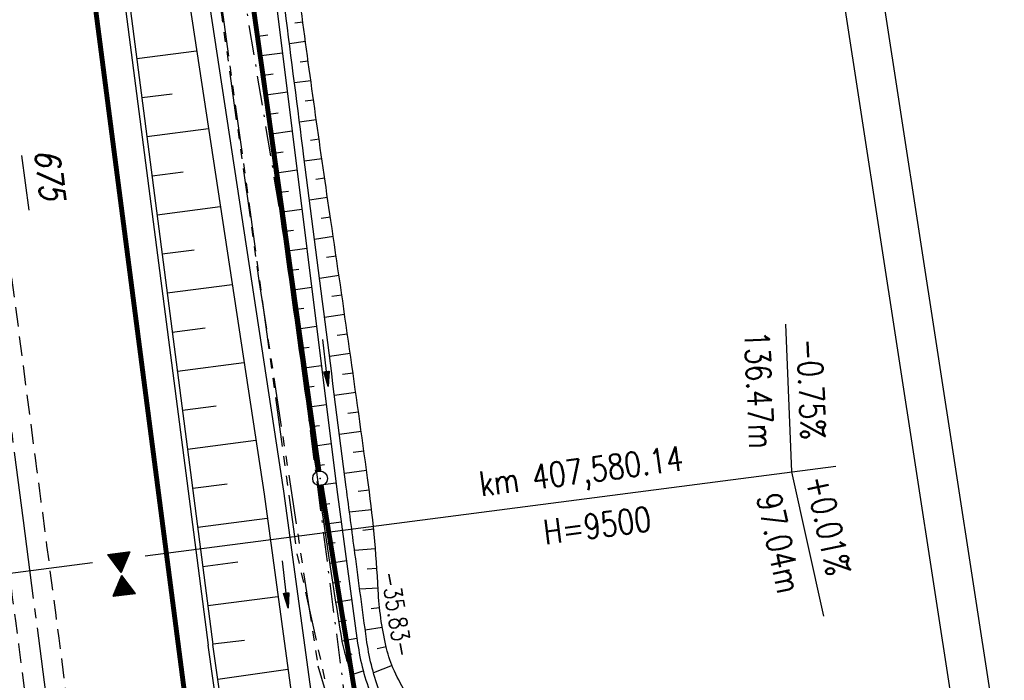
# Model space of a CAD drawing. Extents: x 446005 to 446745, y 447032 to 448234.
# Tile 95 of 127: x 446397 to 446497, y 447603 to 447670. Entities that reach past the tile are written whole.
import ezdxf

# ---------------------------------------------------------------- set-up
doc = ezdxf.new("R2010")
doc.units = 0
doc.header["$LTSCALE"] = 2
doc.header["$MEASUREMENT"] = 0
for name, pattern in [('ACHSE', [5.5, 4, -0.5, 0.5, -0.5]), ('AUSGEZOGEN', [0]), ('BAB-FM2', [2.6, 1.5, -0.5, 0.1, -0.5]), ('GESTRICH-X2', [1.5, 1, -0.5]), ('PHANTOMX2', [5, 2.5, -0.5, 0.5, -0.5, 0.5, -0.5])]:
    doc.linetypes.add(name, pattern=pattern)
doc.layers.get('0').update_dxf_attribs({"linetype": 'AUSGEZOGEN'})
for name, color, linetype in [('200-ABSTAND', 8, 'AUSGEZOGEN'), ('200-FLSTNR-BAB', 7, 'AUSGEZOGEN'), ('200-GRENZL', 8, 'AUSGEZOGEN'), ('200-GRENZL-BAB', 7, 'AUSGEZOGEN'), ('200-GRENZP-BAB', 7, 'AUSGEZOGEN'), ('ACHSETOP', 250, 'ACHSE'), ('BAB_FM', 5, 'BAB-FM2'), ('BOESCHG', 250, 'AUSGEZOGEN'), ('FBRTOP', 250, 'AUSGEZOGEN'), ('GEF', 1, 'AUSGEZOGEN'), ('GRABEN', 250, 'AUSGEZOGEN'), ('Lichtwellenleiter COLT', 46, 'PHANTOMX2'), ('Lichtwellenleiter GLH', 46, 'PHANTOMX2'), ('MS-UEBERFAHRT', 250, 'GESTRICH-X2'), ('MULDE', 250, 'AUSGEZOGEN'), ('NZ', 250, 'AUSGEZOGEN'), ('PFEILTOP', 200, 'AUSGEZOGEN')]:
    doc.layers.add(name, color=color, linetype=linetype)
doc.styles.add('ROMANS', font='romans.shx', dxfattribs={"width": 0.8})

# ---------------------------------------------------------------- blocks, each defined once
blk = doc.blocks.new('*X41')
at = {"color": 0}
for p, q in [((379.636, 182.407), (379.645, 182.415)), ((379.64, 182.401), (379.654, 182.415)), ((379.643, 182.395), (379.663, 182.415)), ((379.646, 182.39), (379.672, 182.415)), ((379.649, 182.384), (379.68, 182.415)), ((379.653, 182.379), (379.689, 182.415)), ((379.656, 182.373), (379.698, 182.415)), ((379.659, 182.367), (379.707, 182.415)), ((379.662, 182.362), (379.716, 182.415)), ((379.665, 182.356), (379.725, 182.415)), ((379.669, 182.351), (379.733, 182.415)), ((379.672, 182.345), (379.742, 182.415)), ((379.675, 182.339), (379.751, 182.415)), ((379.678, 182.334), (379.76, 182.415)), ((379.682, 182.328), (379.769, 182.415)), ((379.685, 182.323), (379.778, 182.415)), ((379.688, 182.317), (379.786, 182.415)), ((379.691, 182.311), (379.795, 182.415)), ((379.695, 182.306), (379.804, 182.415)), ((379.698, 182.3), (379.813, 182.415)), ((379.701, 182.295), (379.822, 182.415)), ((379.704, 182.289), (379.831, 182.415)), ((379.708, 182.283), (379.839, 182.415)), ((379.711, 182.278), (379.848, 182.415)), ((379.714, 182.272), (379.857, 182.415)), ((379.717, 182.267), (379.866, 182.415)), ((379.72, 182.261), (379.875, 182.415)), ((379.724, 182.255), (379.884, 182.415)), ((379.727, 182.25), (379.892, 182.415)), ((379.73, 182.244), (379.901, 182.415)), ((379.733, 182.239), (379.91, 182.415)), ((379.737, 182.233), (379.919, 182.415)), ((379.74, 182.227), (379.928, 182.415)), ((379.743, 182.222), (379.937, 182.415)), ((379.746, 182.216), (379.946, 182.415)), ((379.75, 182.21), (379.954, 182.415)), ((379.753, 182.205), (379.963, 182.415)), ((379.756, 182.199), (379.972, 182.415)), ((379.759, 182.194), (379.981, 182.415)), ((379.763, 182.188), (379.99, 182.415)), ((379.766, 182.182), (379.999, 182.415)), ((379.769, 182.177), (380.007, 182.415)), ((379.772, 182.171), (380.016, 182.415)), ((379.775, 182.166), (380.025, 182.415)), ((379.779, 182.16), (380.034, 182.415)), ((379.782, 182.154), (380.043, 182.415)), ((379.785, 182.149), (380.052, 182.415)), ((379.788, 182.143), (380.06, 182.415)), ((379.792, 182.138), (380.069, 182.415)), ((379.795, 182.132), (380.078, 182.415)), ((379.798, 182.126), (380.087, 182.415)), ((379.801, 182.121), (380.096, 182.415)), ((379.805, 182.115), (380.105, 182.415)), ((379.808, 182.11), (380.113, 182.415)), ((379.811, 182.104), (380.122, 182.415)), ((379.814, 182.098), (380.131, 182.415)), ((379.818, 182.093), (380.14, 182.415)), ((379.821, 182.087), (380.149, 182.415)), ((379.824, 182.082), (380.158, 182.415)), ((379.827, 182.076), (380.166, 182.415)), ((379.83, 182.07), (380.175, 182.415)), ((379.834, 182.065), (380.184, 182.415)), ((379.837, 182.059), (380.193, 182.415)), ((379.84, 182.054), (380.202, 182.415)), ((379.843, 182.048), (380.211, 182.415)), ((379.847, 182.042), (380.22, 182.415)), ((379.85, 182.037), (380.228, 182.415)), ((379.853, 182.031), (380.237, 182.415)), ((379.856, 182.026), (380.246, 182.415)), ((379.86, 182.02), (380.255, 182.415)), ((379.863, 182.014), (380.264, 182.415)), ((379.866, 182.009), (380.273, 182.415)), ((379.869, 182.003), (380.281, 182.415)), ((379.873, 181.998), (380.29, 182.415)), ((379.876, 181.992), (380.299, 182.415)), ((379.879, 181.986), (380.308, 182.415)), ((379.882, 181.981), (380.317, 182.415)), ((379.885, 181.975), (380.326, 182.415)), ((379.889, 181.97), (380.334, 182.415)), ((379.892, 181.964), (380.343, 182.415)), ((379.895, 181.958), (380.352, 182.415)), ((379.898, 181.953), (380.361, 182.415)), ((379.902, 181.947), (380.37, 182.415)), ((379.905, 181.942), (380.379, 182.415)), ((379.908, 181.936), (380.387, 182.415)), ((379.911, 181.93), (380.396, 182.415)), ((379.915, 181.925), (380.405, 182.415)), ((379.918, 181.919), (380.414, 182.415)), ((379.921, 181.914), (380.423, 182.415)), ((379.924, 181.908), (380.432, 182.415)), ((379.928, 181.902), (380.44, 182.415)), ((379.931, 181.897), (380.449, 182.415)), ((379.934, 181.891), (380.458, 182.415)), ((379.937, 181.885), (380.467, 182.415)), ((379.94, 181.88), (380.476, 182.415)), ((379.944, 181.874), (380.485, 182.415)), ((379.947, 181.869), (380.494, 182.415)), ((379.95, 181.863), (380.502, 182.415)), ((379.953, 181.857), (380.511, 182.415)), ((379.957, 181.852), (380.52, 182.415)), ((379.96, 181.846), (380.529, 182.415)), ((379.963, 181.841), (380.538, 182.415)), ((379.966, 181.835), (380.547, 182.415)), ((379.97, 181.829), (380.555, 182.415)), ((379.973, 181.824), (380.564, 182.415)), ((379.976, 181.818), (380.573, 182.415)), ((379.979, 181.813), (380.582, 182.415)), ((379.983, 181.807), (380.591, 182.415)), ((379.986, 181.801), (380.6, 182.415)), ((379.989, 181.796), (380.608, 182.415)), ((379.992, 181.79), (380.617, 182.415)), ((379.995, 181.785), (380.626, 182.415)), ((379.999, 181.779), (380.635, 182.415)), ((380.002, 181.773), (380.644, 182.415)), ((380.005, 181.768), (380.653, 182.415)), ((380.008, 181.762), (380.661, 182.415)), ((380.012, 181.757), (380.67, 182.415)), ((380.015, 181.751), (380.679, 182.415)), ((380.018, 181.745), (380.688, 182.415)), ((380.021, 181.74), (380.697, 182.415)), ((380.025, 181.734), (380.706, 182.415)), ((380.028, 181.729), (380.714, 182.415)), ((380.031, 181.723), (380.723, 182.415)), ((380.034, 181.717), (380.732, 182.415)), ((380.038, 181.712), (380.741, 182.415)), ((380.041, 181.706), (380.75, 182.415)), ((380.044, 181.701), (380.759, 182.415)), ((380.047, 181.695), (380.768, 182.415)), ((380.05, 181.689), (380.776, 182.415)), ((380.054, 181.684), (380.785, 182.415)), ((380.057, 181.678), (380.794, 182.415)), ((380.06, 181.673), (380.803, 182.415)), ((380.063, 181.667), (380.812, 182.415)), ((380.067, 181.661), (380.821, 182.415)), ((380.07, 181.656), (380.829, 182.415)), ((380.073, 181.65), (380.838, 182.415)), ((380.076, 181.645), (380.847, 182.415)), ((380.08, 181.639), (380.856, 182.415)), ((380.083, 181.633), (380.865, 182.415)), ((380.086, 181.628), (380.874, 182.415)), ((380.089, 181.622), (380.882, 182.415)), ((380.093, 181.617), (380.891, 182.415)), ((380.096, 181.611), (380.9, 182.415)), ((380.099, 181.605), (380.909, 182.415)), ((380.102, 181.6), (380.918, 182.415)), ((380.105, 181.594), (380.927, 182.415)), ((380.109, 181.588), (380.935, 182.415)), ((380.112, 181.583), (380.944, 182.415)), ((380.115, 181.577), (380.953, 182.415)), ((380.118, 181.572), (380.962, 182.415)), ((380.122, 181.566), (380.971, 182.415)), ((380.125, 181.56), (380.98, 182.415)), ((380.128, 181.555), (380.988, 182.415)), ((380.131, 181.549), (380.997, 182.415)), ((380.135, 181.544), (381.006, 182.415)), ((380.138, 181.538), (381.015, 182.415)), ((380.141, 181.532), (381.024, 182.415)), ((380.144, 181.527), (381.033, 182.415)), ((380.148, 181.521), (381.042, 182.415)), ((380.151, 181.516), (381.05, 182.415)), ((380.154, 181.51), (381.059, 182.415)), ((380.157, 181.504), (381.068, 182.415)), ((380.16, 181.499), (381.077, 182.415)), ((380.164, 181.493), (381.086, 182.415)), ((380.167, 181.488), (381.095, 182.415)), ((380.17, 181.482), (381.103, 182.415)), ((380.173, 181.476), (381.112, 182.415)), ((380.177, 181.471), (381.121, 182.415)), ((380.18, 181.465), (381.13, 182.415)), ((380.183, 181.46), (381.139, 182.415)), ((380.186, 181.454), (381.148, 182.415)), ((380.19, 181.448), (381.156, 182.415)), ((380.193, 181.443), (381.165, 182.415)), ((380.196, 181.437), (381.174, 182.415)), ((380.199, 181.432), (381.183, 182.415)), ((380.203, 181.426), (381.192, 182.415)), ((380.206, 181.42), (381.201, 182.415)), ((380.209, 181.415), (381.209, 182.415)), ((380.212, 181.409), (381.218, 182.415)), ((380.215, 181.404), (381.227, 182.415)), ((380.219, 181.398), (381.236, 182.415)), ((380.222, 181.392), (381.245, 182.415)), ((380.225, 181.387), (381.254, 182.415)), ((380.228, 181.381), (381.262, 182.415)), ((380.232, 181.376), (381.271, 182.415)), ((380.235, 181.37), (381.28, 182.415)), ((380.238, 181.364), (381.289, 182.415)), ((380.241, 181.359), (381.298, 182.415)), ((380.245, 181.353), (381.307, 182.415)), ((380.248, 181.348), (381.316, 182.415)), ((380.251, 181.342), (381.324, 182.415)), ((380.254, 181.336), (381.333, 182.415)), ((380.258, 181.331), (381.342, 182.415)), ((380.261, 181.325), (381.351, 182.415)), ((380.27, 181.308), (381.344, 182.382)), ((380.274, 181.303), (381.332, 182.361)), ((380.277, 181.297), (381.32, 182.34)), ((380.28, 181.292), (381.308, 182.32)), ((380.283, 181.286), (381.296, 182.299)), ((380.287, 181.28), (381.284, 182.278)), ((380.29, 181.275), (381.272, 182.257)), ((380.293, 181.269), (381.26, 182.236)), ((380.296, 181.263), (381.248, 182.215)), ((380.3, 181.258), (381.236, 182.194)), ((380.303, 181.252), (381.224, 182.173)), ((380.306, 181.247), (381.212, 182.152)), ((380.309, 181.241), (381.2, 182.131)), ((380.313, 181.235), (381.187, 182.11)), ((380.316, 181.23), (381.175, 182.089)), ((380.319, 181.224), (381.163, 182.069)), ((380.322, 181.219), (381.151, 182.048)), ((380.325, 181.213), (381.139, 182.027)), ((380.329, 181.207), (381.127, 182.006)), ((380.332, 181.202), (381.115, 181.985)), ((380.335, 181.196), (381.103, 181.964)), ((380.338, 181.191), (381.091, 181.943)), ((380.342, 181.185), (381.079, 181.922)), ((380.345, 181.179), (381.067, 181.901)), ((380.348, 181.174), (381.055, 181.88)), ((380.351, 181.168), (381.043, 181.859)), ((380.355, 181.163), (381.031, 181.839)), ((380.358, 181.157), (381.018, 181.818)), ((380.361, 181.151), (381.006, 181.797)), ((380.364, 181.146), (380.994, 181.776)), ((380.368, 181.14), (380.982, 181.755)), ((380.371, 181.135), (380.97, 181.734)), ((380.374, 181.129), (380.958, 181.713)), ((380.377, 181.123), (380.946, 181.692)), ((380.38, 181.118), (380.934, 181.671)), ((380.384, 181.112), (380.922, 181.65)), ((380.387, 181.107), (380.91, 181.629)), ((380.39, 181.101), (380.898, 181.608)), ((380.393, 181.095), (380.886, 181.588)), ((380.397, 181.09), (380.874, 181.567)), ((380.4, 181.084), (380.861, 181.546)), ((380.403, 181.079), (380.849, 181.525)), ((380.406, 181.073), (380.837, 181.504)), ((380.41, 181.067), (380.825, 181.483)), ((380.413, 181.062), (380.813, 181.462)), ((380.416, 181.056), (380.801, 181.441)), ((380.419, 181.051), (380.789, 181.42)), ((380.423, 181.045), (380.777, 181.399)), ((380.426, 181.039), (380.765, 181.378)), ((380.429, 181.034), (380.753, 181.358)), ((380.432, 181.028), (380.741, 181.337)), ((380.435, 181.023), (380.729, 181.316)), ((380.439, 181.017), (380.717, 181.295)), ((380.442, 181.011), (380.705, 181.274)), ((380.445, 181.006), (380.692, 181.253)), ((380.448, 181), (380.68, 181.232)), ((380.452, 180.995), (380.668, 181.211)), ((380.455, 180.989), (380.656, 181.19)), ((380.458, 180.983), (380.644, 181.169)), ((380.461, 180.978), (380.632, 181.148)), ((380.465, 180.972), (380.62, 181.127)), ((380.468, 180.966), (380.608, 181.107)), ((380.471, 180.961), (380.596, 181.086)), ((380.474, 180.955), (380.584, 181.065)), ((380.478, 180.95), (380.572, 181.044)), ((380.481, 180.944), (380.56, 181.023)), ((380.484, 180.938), (380.548, 181.002)), ((380.487, 180.933), (380.535, 180.981)), ((380.49, 180.927), (380.523, 180.96)), ((380.494, 180.922), (380.511, 180.939)), ((379.629, 179.164), (380.73, 180.265)), ((379.641, 179.185), (380.727, 180.271)), ((379.642, 179.169), (380.733, 180.26)), ((379.651, 179.169), (380.737, 180.254)), ((379.653, 179.206), (380.724, 180.277)), ((379.66, 179.169), (380.74, 180.249)), ((379.665, 179.227), (380.72, 180.282)), ((379.669, 179.169), (380.743, 180.243)), ((379.677, 179.248), (380.717, 180.288)), ((379.678, 179.169), (380.746, 180.237)), ((379.686, 179.169), (380.75, 180.232)), ((379.689, 179.269), (380.714, 180.293)), ((379.695, 179.169), (380.753, 180.226)), ((379.701, 179.289), (380.711, 180.299)), ((379.704, 179.169), (380.756, 180.221)), ((379.713, 179.31), (380.708, 180.305)), ((379.713, 179.169), (380.759, 180.215)), ((379.722, 179.169), (380.763, 180.209)), ((379.725, 179.331), (380.704, 180.31)), ((379.731, 179.169), (380.766, 180.204)), ((379.737, 179.352), (380.701, 180.316)), ((379.739, 179.169), (380.769, 180.198)), ((379.748, 179.169), (380.772, 180.193)), ((379.749, 179.373), (380.698, 180.321)), ((379.757, 179.169), (380.775, 180.187)), ((379.762, 179.394), (380.695, 180.327)), ((379.766, 179.169), (380.779, 180.181)), ((379.774, 179.415), (380.691, 180.333)), ((379.775, 179.169), (380.782, 180.176)), ((379.784, 179.169), (380.785, 180.17)), ((379.786, 179.436), (380.688, 180.338)), ((379.792, 179.169), (380.788, 180.165)), ((379.798, 179.457), (380.685, 180.344)), ((379.801, 179.169), (380.792, 180.159)), ((379.81, 179.478), (380.682, 180.349)), ((379.81, 179.169), (380.795, 180.153)), ((379.819, 179.169), (380.798, 180.148)), ((379.822, 179.499), (380.678, 180.355)), ((379.828, 179.169), (380.801, 180.142)), ((379.834, 179.519), (380.675, 180.361)), ((379.837, 179.169), (380.805, 180.137)), ((379.845, 179.169), (380.808, 180.131)), ((379.846, 179.54), (380.672, 180.366)), ((379.854, 179.169), (380.811, 180.125)), ((379.858, 179.561), (380.669, 180.372)), ((379.863, 179.169), (380.814, 180.12)), ((379.87, 179.582), (380.665, 180.378)), ((379.872, 179.169), (380.818, 180.114)), ((379.881, 179.169), (380.821, 180.109)), ((379.882, 179.603), (380.662, 180.383)), ((379.89, 179.169), (380.824, 180.103)), ((379.894, 179.624), (380.659, 180.389)), ((379.899, 179.169), (380.827, 180.097)), ((379.906, 179.645), (380.656, 180.394)), ((379.907, 179.169), (380.83, 180.092)), ((379.916, 179.169), (380.834, 180.086)), ((379.919, 179.666), (380.653, 180.4)), ((379.925, 179.169), (380.837, 180.081)), ((379.931, 179.687), (380.649, 180.406)), ((379.934, 179.169), (380.84, 180.075)), ((379.943, 179.708), (380.646, 180.411)), ((379.943, 179.169), (380.843, 180.069)), ((379.952, 179.169), (380.847, 180.064)), ((379.955, 179.729), (380.643, 180.417)), ((379.96, 179.169), (380.85, 180.058)), ((379.967, 179.75), (380.64, 180.422)), ((379.969, 179.169), (380.853, 180.052)), ((379.978, 179.169), (380.856, 180.047)), ((379.979, 179.77), (380.636, 180.428)), ((379.987, 179.169), (380.86, 180.041)), ((379.991, 179.791), (380.633, 180.434)), ((379.996, 179.169), (380.863, 180.036)), ((380.003, 179.812), (380.63, 180.439)), ((380.005, 179.169), (380.866, 180.03)), ((380.013, 179.169), (380.869, 180.024)), ((380.015, 179.833), (380.627, 180.445)), ((380.022, 179.169), (380.873, 180.019)), ((380.027, 179.854), (380.623, 180.45)), ((380.031, 179.169), (380.876, 180.013)), ((380.039, 179.875), (380.62, 180.456)), ((380.051, 179.896), (380.617, 180.462)), ((380.063, 179.917), (380.614, 180.467)), ((380.075, 179.938), (380.61, 180.473)), ((380.088, 179.959), (380.607, 180.478)), ((380.1, 179.98), (380.604, 180.484)), ((380.112, 180), (380.601, 180.49)), ((380.124, 180.021), (380.598, 180.495)), ((380.136, 180.042), (380.594, 180.501)), ((380.148, 180.063), (380.591, 180.506)), ((380.16, 180.084), (380.588, 180.512)), ((380.172, 180.105), (380.585, 180.518)), ((380.184, 180.126), (380.581, 180.523)), ((380.196, 180.147), (380.578, 180.529)), ((380.208, 180.168), (380.575, 180.534)), ((380.22, 180.189), (380.572, 180.54)), ((380.232, 180.21), (380.568, 180.546)), ((380.245, 180.231), (380.565, 180.551)), ((380.257, 180.251), (380.562, 180.557)), ((380.269, 180.272), (380.559, 180.562)), ((380.281, 180.293), (380.555, 180.568)), ((380.293, 180.314), (380.552, 180.574)), ((380.305, 180.335), (380.549, 180.579)), ((380.317, 180.356), (380.546, 180.585)), ((380.329, 180.377), (380.543, 180.59)), ((380.341, 180.398), (380.539, 180.596)), ((380.353, 180.419), (380.536, 180.602)), ((380.365, 180.44), (380.533, 180.607)), ((380.377, 180.461), (380.53, 180.613)), ((380.389, 180.481), (380.526, 180.618)), ((380.401, 180.502), (380.523, 180.624)), ((380.414, 180.523), (380.52, 180.63)), ((380.426, 180.544), (380.517, 180.635)), ((380.438, 180.565), (380.513, 180.641)), ((380.45, 180.586), (380.51, 180.646)), ((380.462, 180.607), (380.507, 180.652)), ((380.474, 180.628), (380.504, 180.658)), ((380.486, 180.649), (380.5, 180.663)), ((380.04, 179.169), (380.879, 180.008)), ((380.049, 179.169), (380.882, 180.002)), ((380.058, 179.169), (380.885, 179.996)), ((380.066, 179.169), (380.889, 179.991)), ((380.075, 179.169), (380.892, 179.985)), ((380.084, 179.169), (380.895, 179.98)), ((380.093, 179.169), (380.898, 179.974)), ((380.102, 179.169), (380.902, 179.968)), ((380.111, 179.169), (380.905, 179.963)), ((380.119, 179.169), (380.908, 179.957)), ((380.128, 179.169), (380.911, 179.952)), ((380.137, 179.169), (380.915, 179.946)), ((380.146, 179.169), (380.918, 179.94)), ((380.155, 179.169), (380.921, 179.935)), ((380.164, 179.169), (380.924, 179.929)), ((380.173, 179.169), (380.928, 179.924)), ((380.181, 179.169), (380.931, 179.918)), ((380.19, 179.169), (380.934, 179.912)), ((380.199, 179.169), (380.937, 179.907)), ((380.208, 179.169), (380.94, 179.901)), ((380.217, 179.169), (380.944, 179.896)), ((380.226, 179.169), (380.947, 179.89)), ((380.234, 179.169), (380.95, 179.884)), ((380.243, 179.169), (380.953, 179.879)), ((380.252, 179.169), (380.957, 179.873)), ((380.261, 179.169), (380.96, 179.868)), ((380.27, 179.169), (380.963, 179.862)), ((380.279, 179.169), (380.966, 179.856)), ((380.287, 179.169), (380.97, 179.851)), ((380.296, 179.169), (380.973, 179.845)), ((380.305, 179.169), (380.976, 179.84)), ((380.314, 179.169), (380.979, 179.834)), ((380.323, 179.169), (380.983, 179.828)), ((380.332, 179.169), (380.986, 179.823)), ((380.34, 179.169), (380.989, 179.817)), ((380.349, 179.169), (380.992, 179.812)), ((380.358, 179.169), (380.995, 179.806)), ((380.367, 179.169), (380.999, 179.8)), ((380.376, 179.169), (381.002, 179.795)), ((380.385, 179.169), (381.005, 179.789)), ((380.394, 179.169), (381.008, 179.784)), ((380.402, 179.169), (381.012, 179.778)), ((380.411, 179.169), (381.015, 179.772)), ((380.42, 179.169), (381.018, 179.767)), ((380.429, 179.169), (381.021, 179.761)), ((380.438, 179.169), (381.025, 179.756)), ((380.447, 179.169), (381.028, 179.75)), ((380.455, 179.169), (381.031, 179.744)), ((380.464, 179.169), (381.034, 179.739)), ((380.473, 179.169), (381.038, 179.733)), ((380.482, 179.169), (381.041, 179.727)), ((380.491, 179.169), (381.044, 179.722)), ((380.5, 179.169), (381.047, 179.716)), ((380.508, 179.169), (381.05, 179.711)), ((380.517, 179.169), (381.054, 179.705)), ((380.526, 179.169), (381.057, 179.699)), ((380.535, 179.169), (381.06, 179.694)), ((380.544, 179.169), (381.063, 179.688)), ((380.553, 179.169), (381.067, 179.683)), ((380.561, 179.169), (381.07, 179.677)), ((380.57, 179.169), (381.073, 179.671)), ((380.579, 179.169), (381.076, 179.666)), ((380.588, 179.169), (381.08, 179.66)), ((380.597, 179.169), (381.083, 179.655)), ((380.606, 179.169), (381.086, 179.649)), ((380.614, 179.169), (381.089, 179.643)), ((380.623, 179.169), (381.093, 179.638)), ((380.632, 179.169), (381.096, 179.632)), ((380.641, 179.169), (381.099, 179.627)), ((380.65, 179.169), (381.102, 179.621)), ((380.659, 179.169), (381.105, 179.615)), ((380.668, 179.169), (381.109, 179.61)), ((380.676, 179.169), (381.112, 179.604)), ((380.685, 179.169), (381.115, 179.599)), ((380.694, 179.169), (381.118, 179.593)), ((380.703, 179.169), (381.122, 179.587)), ((380.712, 179.169), (381.125, 179.582)), ((380.721, 179.169), (381.128, 179.576)), ((380.729, 179.169), (381.131, 179.571)), ((380.738, 179.169), (381.135, 179.565)), ((380.747, 179.169), (381.138, 179.559)), ((380.756, 179.169), (381.141, 179.554)), ((380.765, 179.169), (381.144, 179.548)), ((380.774, 179.169), (381.148, 179.543)), ((380.782, 179.169), (381.151, 179.537)), ((380.791, 179.169), (381.154, 179.531)), ((380.8, 179.169), (381.157, 179.526)), ((380.809, 179.169), (381.16, 179.52)), ((380.818, 179.169), (381.164, 179.515)), ((380.827, 179.169), (381.167, 179.509)), ((380.835, 179.169), (381.17, 179.503)), ((380.844, 179.169), (381.173, 179.498)), ((380.853, 179.169), (381.177, 179.492)), ((380.862, 179.169), (381.18, 179.487)), ((380.871, 179.169), (381.183, 179.481)), ((380.88, 179.169), (381.186, 179.475)), ((380.888, 179.169), (381.19, 179.47)), ((380.897, 179.169), (381.193, 179.464)), ((380.906, 179.169), (381.196, 179.459)), ((380.915, 179.169), (381.199, 179.453)), ((380.924, 179.169), (381.203, 179.447)), ((380.933, 179.169), (381.206, 179.442)), ((380.942, 179.169), (381.209, 179.436)), ((380.95, 179.169), (381.212, 179.43)), ((380.959, 179.169), (381.215, 179.425)), ((380.968, 179.169), (381.219, 179.419)), ((380.977, 179.169), (381.222, 179.414)), ((380.986, 179.169), (381.225, 179.408)), ((380.995, 179.169), (381.228, 179.402)), ((381.003, 179.169), (381.232, 179.397)), ((381.012, 179.169), (381.235, 179.391)), ((381.021, 179.169), (381.238, 179.386)), ((381.03, 179.169), (381.241, 179.38)), ((381.039, 179.169), (381.245, 179.374)), ((381.048, 179.169), (381.248, 179.369)), ((381.056, 179.169), (381.251, 179.363)), ((381.065, 179.169), (381.254, 179.358)), ((381.074, 179.169), (381.258, 179.352)), ((381.083, 179.169), (381.261, 179.346)), ((381.092, 179.169), (381.264, 179.341)), ((381.101, 179.169), (381.267, 179.335)), ((381.109, 179.169), (381.27, 179.33)), ((381.118, 179.169), (381.274, 179.324)), ((381.127, 179.169), (381.277, 179.318)), ((381.136, 179.169), (381.28, 179.313)), ((381.145, 179.169), (381.283, 179.307)), ((381.154, 179.169), (381.287, 179.302)), ((381.162, 179.169), (381.29, 179.296)), ((381.171, 179.169), (381.293, 179.29)), ((381.18, 179.169), (381.296, 179.285)), ((381.189, 179.169), (381.3, 179.279)), ((381.198, 179.169), (381.303, 179.274)), ((381.207, 179.169), (381.306, 179.268)), ((381.216, 179.169), (381.309, 179.262)), ((381.224, 179.169), (381.313, 179.257)), ((381.233, 179.169), (381.316, 179.251)), ((381.242, 179.169), (381.319, 179.246)), ((381.251, 179.169), (381.322, 179.24)), ((381.26, 179.169), (381.325, 179.234)), ((381.269, 179.169), (381.329, 179.229)), ((381.277, 179.169), (381.332, 179.223)), ((381.286, 179.169), (381.335, 179.218)), ((381.295, 179.169), (381.338, 179.212)), ((381.304, 179.169), (381.342, 179.206)), ((381.313, 179.169), (381.345, 179.201)), ((381.322, 179.169), (381.348, 179.195)), ((381.33, 179.169), (381.351, 179.19)), ((381.339, 179.169), (381.355, 179.184)), ((381.348, 179.169), (381.358, 179.178))]:
    blk.add_line(p, q, dxfattribs=at)
blk = doc.blocks.new('TIEFP')
at = {"color": 0}
for points in [[(0, 0.15), (-1.13, 2.12), (1.14, 2.12)], [(0, -0.17), (-1.13, -2.14), (1.14, -2.14)]]:
    blk.add_lwpolyline(points, close=True, dxfattribs=at)
at = {"color": 0, "xscale": 1.311372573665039, "yscale": 1.311372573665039, "zscale": 1.311372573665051}
blk.add_blockref('*X41', (-498.97, -237.1), dxfattribs=at)
blk = doc.blocks.new('PFEIL2')
at = {"color": 0}
for p, q in [((0.88, 0), (-2.4, -0.01)), ((0.88, -0.27), (0.88, 0.28)), ((0.88, 0.28), (2.43, 0.01)), ((0.91, 0.27), (0.88, 0.26)), ((0.97, 0.26), (0.88, 0.25)), ((1.02, 0.25), (0.88, 0.23)), ((1.07, 0.24), (0.88, 0.21)), ((1.13, 0.23), (0.88, 0.19)), ((1.18, 0.22), (0.88, 0.17)), ((1.24, 0.21), (0.88, 0.15)), ((1.29, 0.21), (0.88, 0.14)), ((1.34, 0.2), (0.88, 0.12)), ((1.4, 0.19), (0.88, 0.1)), ((1.45, 0.18), (0.88, 0.08)), ((1.51, 0.17), (0.88, 0.06)), ((1.56, 0.16), (0.88, 0.04)), ((1.61, 0.15), (0.88, 0.02)), ((1.67, 0.14), (0.88, 0.01)), ((1.72, 0.13), (0.88, -0.01)), ((1.78, 0.12), (0.88, -0.03)), ((1.83, 0.11), (0.88, -0.05)), ((1.88, 0.1), (0.88, -0.07)), ((1.94, 0.09), (0.88, -0.09)), ((2.05, 0.08), (0.88, -0.12)), ((1.99, 0.08), (0.88, -0.11)), ((2.1, 0.07), (0.88, -0.14)), ((2.15, 0.06), (0.88, -0.16)), ((2.21, 0.05), (0.88, -0.18)), ((2.26, 0.04), (0.88, -0.2)), ((2.32, 0.03), (0.88, -0.22)), ((2.37, 0.02), (0.88, -0.23)), ((2.42, 0.01), (0.88, -0.25)), ((2.43, 0.01), (0.88, -0.27))]:
    blk.add_line(p, q, dxfattribs=at)
blk = doc.blocks.new('GST')
at = {"color": 0}
blk.add_circle((0, 0), 0.75, dxfattribs=at)
blk.add_point((0, 0), dxfattribs=at)

msp = doc.modelspace()

# ---------------------------------------------------------------- linework, layer by layer
at = {"layer": '200-FLSTNR-BAB'}
msp.add_line((446397.18, 447656.58), (446397.91, 447651.02), dxfattribs=at)
at = {"layer": '200-GRENZL'}
for p, q in [((446447.27, 447889.16), (446492.35, 447596.66)), ((446455.88, 447859.68), (446496.62, 447595.24))]:
    msp.add_line(p, q, dxfattribs=at)
at = {"layer": '200-GRENZL-BAB', "const_width": 0.5, "flags": 128}
for points in [[(446410.14, 447746.44), (446427.4, 447624.52)], [(446427.63, 447623.04), (446433.14, 447589.15)]]:
    msp.add_lwpolyline(points, dxfattribs=at)
at = {"layer": 'ACHSETOP'}
for p, q in [((446377.98, 447768.26), (446397.35, 447619.51)), ((446397.35, 447619.51), (446419.93, 447445.98))]:
    msp.add_line(p, q, dxfattribs=at)
at = {"layer": 'BAB_FM', "flags": 128}
msp.add_lwpolyline([(446383.77, 447958.62), (446385.86, 447941.75), (446389.54, 447914.56), (446389.95, 447908.97), (446392.25, 447892.16), (446398.27, 447842.52), (446403.84, 447792.82), (446409.4, 447743.12), (446416.36, 447693.61), (446424.5, 447644.24), (446432.04, 447585.73), (446432.75, 447580.78), (446436.14, 447555), (446440.74, 447518.29), (446539.32, 447547.54), (446549.93, 447509.46)], dxfattribs=at)
at = {"layer": 'BOESCHG'}
for p, q in [((446425.76, 447670.12), (446424.95, 447670.01)), ((446420.94, 447669.1), (446420.94, 447669.1)), ((446420.99, 447668.66), (446422.22, 447668.82)), ((446426.03, 447668.14), (446424.4, 447667.92)), ((446408.89, 447666.42), (446414.97, 447667.21)), ((446421.2, 447667.11), (446421.2, 447667.12)), ((446421.26, 447666.68), (446423.7, 447667.01)), ((446426.3, 447666.16), (446425.48, 447666.04)), ((446421.47, 447665.13), (446421.47, 447665.13)), ((446421.53, 447664.7), (446422.74, 447664.86)), ((446426.57, 447664.17), (446424.91, 447663.94)), ((446409.4, 447662.45), (446412.49, 447662.85)), ((446421.74, 447663.15), (446421.74, 447663.15)), ((446421.8, 447662.71), (446424.19, 447663.04)), ((446426.85, 447662.19), (446426.01, 447662.08)), ((446422.01, 447661.17), (446422.01, 447661.17)), ((446422.07, 447660.73), (446423.26, 447660.89)), ((446427.13, 447660.21), (446425.42, 447659.97)), ((446409.92, 447658.49), (446416.17, 447659.3)), ((446422.28, 447659.19), (446422.29, 447659.19)), ((446422.34, 447658.75), (446424.69, 447659.07)), ((446427.41, 447658.23), (446426.54, 447658.11)), ((446422.56, 447657.21), (446422.56, 447657.21)), ((446422.62, 447656.77), (446423.77, 447656.93)), ((446427.69, 447656.25), (446425.93, 447656)), ((446410.44, 447654.52), (446413.6, 447654.93)), ((446422.83, 447655.23), (446422.83, 447655.23)), ((446422.89, 447654.79), (446425.18, 447655.11)), ((446427.98, 447654.27), (446427.08, 447654.14)), ((446423.11, 447653.24), (446423.11, 447653.25)), ((446423.17, 447652.81), (446424.3, 447652.96)), ((446428.27, 447652.3), (446426.44, 447652.03)), ((446410.95, 447650.55), (446417.37, 447651.39)), ((446423.38, 447651.26), (446423.38, 447651.26)), ((446423.44, 447650.83), (446425.67, 447651.14)), ((446428.56, 447650.32), (446427.63, 447650.18)), ((446423.66, 447649.28), (446423.66, 447649.28)), ((446423.72, 447648.85), (446424.82, 447649)), ((446428.86, 447648.34), (446426.95, 447648.06)), ((446411.47, 447646.59), (446414.72, 447647.01)), ((446423.93, 447647.3), (446423.94, 447647.3)), ((446423.99, 447646.86), (446426.16, 447647.17)), ((446429.15, 447646.36), (446428.17, 447646.22)), ((446424.21, 447645.32), (446424.21, 447645.32)), ((446424.27, 447644.88), (446425.34, 447645.03)), ((446429.44, 447644.38), (446427.45, 447644.09)), ((446411.99, 447642.62), (446418.58, 447643.48)), ((446424.49, 447643.34), (446424.49, 447643.34)), ((446424.55, 447642.9), (446426.66, 447643.2)), ((446429.73, 447642.4), (446428.72, 447642.26)), ((446424.76, 447641.36), (446424.76, 447641.36)), ((446424.82, 447640.92), (446425.86, 447641.07)), ((446430.01, 447640.42), (446427.96, 447640.13)), ((446412.5, 447638.65), (446415.84, 447639.09)), ((446425.04, 447639.38), (446425.04, 447639.38)), ((446425.1, 447638.94), (446427.15, 447639.23)), ((446430.3, 447638.44), (446429.26, 447638.29)), ((446425.32, 447637.4), (446425.32, 447637.4)), ((446425.38, 447636.96), (446426.39, 447637.1)), ((446430.58, 447636.46), (446428.47, 447636.16)), ((446413.02, 447634.69), (446419.78, 447635.57)), ((446425.6, 447635.42), (446425.6, 447635.42)), ((446425.66, 447634.98), (446427.64, 447635.26)), ((446430.86, 447634.48), (446429.79, 447634.33)), ((446425.87, 447633.44), (446425.87, 447633.44)), ((446425.94, 447633), (446426.91, 447633.14)), ((446431.14, 447632.5), (446428.98, 447632.2)), ((446413.53, 447630.72), (446416.96, 447631.17)), ((446426.15, 447631.46), (446426.15, 447631.46)), ((446426.21, 447631.02), (446428.13, 447631.29)), ((446431.42, 447630.52), (446430.33, 447630.37)), ((446426.43, 447629.48), (446426.43, 447629.48)), ((446426.49, 447629.04), (446427.44, 447629.17)), ((446414.05, 447626.75), (446420.98, 447627.66)), ((446431.7, 447628.54), (446429.49, 447628.23)), ((446426.71, 447627.5), (446426.71, 447627.5)), ((446426.77, 447627.06), (446428.63, 447627.32)), ((446431.97, 447626.56), (446430.86, 447626.41)), ((446426.99, 447625.52), (446426.99, 447625.52)), ((446427.05, 447625.08), (446427.96, 447625.21)), ((446432.24, 447624.58), (446430, 447624.27)), ((446414.57, 447622.79), (446418.08, 447623.24)), ((446427.27, 447623.54), (446427.27, 447623.54)), ((446427.33, 447623.1), (446429.12, 447623.35)), ((446432.51, 447622.6), (446431.38, 447622.45)), ((446427.55, 447621.55), (446427.55, 447621.55)), ((446427.61, 447621.12), (446428.5, 447621.24)), ((446432.75, 447620.61), (446430.5, 447620.36)), ((446415.08, 447618.82), (446422.15, 447619.74)), ((446427.83, 447619.58), (446427.84, 447619.58)), ((446427.9, 447619.14), (446429.65, 447619.39)), ((446432.96, 447618.62), (446431.86, 447618.51)), ((446428.12, 447617.6), (446428.12, 447617.6)), ((446428.19, 447617.16), (446429.05, 447617.29)), ((446433.14, 447616.63), (446431.01, 447616.45)), ((446428.42, 447615.62), (446428.42, 447615.62)), ((446415.6, 447614.85), (446419.15, 447615.32)), ((446428.48, 447615.18), (446430.19, 447615.44)), ((446433.29, 447614.64), (446432.28, 447614.57)), ((446428.72, 447613.64), (446428.72, 447613.64)), ((446428.78, 447613.2), (446429.62, 447613.33)), ((446433.41, 447612.64), (446431.54, 447612.54)), ((446416.12, 447610.89), (446423.23, 447611.81)), ((446429.02, 447611.66), (446429.03, 447611.66)), ((446429.09, 447611.23), (446430.73, 447611.48)), ((446433.56, 447610.65), (446432.69, 447610.55)), ((446429.33, 447609.69), (446429.33, 447609.69)), ((446429.4, 447609.25), (446430.2, 447609.38)), ((446433.83, 447608.66), (446432.11, 447608.38)), ((446429.65, 447607.71), (446429.65, 447607.71)), ((446416.63, 447606.99), (446419.82, 447607.36)), ((446429.73, 447607.28), (446431.26, 447607.57)), ((446434.22, 447606.7), (446433.32, 447606.49)), ((446430.09, 447605.76), (446430.78, 447605.96)), ((446430.22, 447605.34), (446430.22, 447605.34)), ((446434.82, 447604.8), (446432.94, 447604.04)), ((446424.25, 447604.38), (446417.14, 447603.37)), ((446430.68, 447603.85), (446431.9, 447604.24)), ((446430.81, 447603.43), (446430.81, 447603.43))]:
    msp.add_line(p, q, dxfattribs=at)
for points in [[(446449.46, 447592.31, 0.009112), (446448.91, 447592.69, 0.005372), (446447.97, 447593.31, 0.01211), (446446.47, 447594.23, -0.008803), (446444.4, 447595.48, -0.015455), (446441.81, 447597.22, -0.012986), (446438.84, 447599.46, -0.018582), (446437.15, 447600.91, -0.046434), (446436.56, 447601.57, -0.014368), (446436.46, 447601.71, -0.004485), (446436.18, 447602.15, -0.039906), (446434.92, 447604.54, -0.045208), (446434.19, 447606.82, -0.042648), (446433.42, 447612.43, 0.021066), (446432.34, 447623.83, 0.002929), (446428.61, 447649.97, -0.003578), (446425.59, 447671.38, -0.002933), (446424.5, 447679.88, -0.000358), (446416.04, 447749.53, -0.026171), (446412.61, 447800.1, 0.069257), (446409.66, 447819.1, 0.064484)], [(446410.41, 447748.47, -0.000088), (446418.59, 447686.7, 0.00035), (446420.66, 447671.16, 0.00125), (446422.82, 447655.32, 0.000601), (446427.43, 447622.36, 0.004816), (446429.64, 447607.77, 0.032436), (446430.13, 447605.63, 0.003342), (446430.44, 447604.62, 0.001973), (446430.98, 447602.91, 0.001353)]]:
    msp.add_lwpolyline(points, format="xyb", dxfattribs=at)
for points in [[(446389.36, 447816.49), (446395.34, 447770.52), (446414.7, 447621.77), (446416.63, 447606.92)], [(446420.52, 447579.61), (446416.63, 447606.92)]]:
    msp.add_lwpolyline(points, dxfattribs=at)
at = {"layer": 'FBRTOP'}
for points in [[(446398.98, 447461.24, -0.000047), (446398.99, 447461.13, 0.002049), (446399.05, 447460.54, 0.011923), (446399.14, 447459.91, 0.001258), (446400.12, 447453.95, 0.000853), (446400.93, 447449.09, -0.001543), (446401.38, 447446.41, -0.00355), (446402.29, 447440.57, 0.003292), (446403.28, 447434.27, 0.00022), (446403.77, 447431.21, 0.000073), (446405.28, 447422, 0.001325), (446406.73, 447413.32, -0.004232), (446407.16, 447410.6, -0.005148), (446407.33, 447409.39, -0.000518), (446408.89, 447397.38, -0.000081), (446411.26, 447379.01, 0.000235), (446412.08, 447372.66, 0.000006), (446414.08, 447357.13, 0.00001), (446415.26, 447348.07, 0.000016), (446416.85, 447335.74, -0.000001), (446418.45, 447323.41, -0.000146)], [(446363.33, 447740.45, 0.000002), (446366.28, 447717.76, 0.000326)], [(446378.87, 447619.24, 0.000047), (446381.37, 447599.87, 0.000169)], [(446382.06, 447594.49, 0.000024), (446383.82, 447580.93, 0.00003), (446385.23, 447570.01, 0.000203)]]:
    msp.add_lwpolyline(points, format="xyb", dxfattribs=at)
at = {"layer": 'FBRTOP', "const_width": 0.5}
msp.add_lwpolyline([(446348.62, 448102.32, -0.000001), (446349.92, 448092.35, 0.000004), (446356.37, 448042.76), (446372.5, 447918.81), (446391.87, 447770.06), (446411.23, 447621.32), (446414.76, 447594.19, -0.000002)], format="xyb", dxfattribs=at)
at = {"layer": 'FBRTOP'}
for points in [[(446388.86, 447816.42), (446394.84, 447770.45), (446414.2, 447621.71), (446416.14, 447606.86)], [(446430.84, 447503.06), (446416.14, 447606.86)]]:
    msp.add_lwpolyline(points, dxfattribs=at)
at = {"layer": 'GRABEN'}
msp.add_lwpolyline([(446403.92, 447819.08), (446412.89, 447749.11), (446423.17, 447671.26), (446429.2, 447622.66), (446431.33, 447607.07)], dxfattribs=at)
for points in [[(446449.97, 447589.66, -0.005549), (446445.93, 447592.27, -0.007884), (446442.51, 447594.61, -0.00449), (446435.62, 447599.58, -0.033903), (446434.76, 447600.31, -0.115719), (446433.49, 447602.3, -0.050941), (446432.23, 447607.47, -0.000975), (446431.06, 447616.15, -0.00125), (446430.17, 447622.91, -0.00007), (446425.87, 447656.43, -0.000156), (446423.96, 447671.41, -0.000758), (446423.75, 447673.04, -0.000016), (446414.28, 447749.27, -0.003986), (446411.65, 447771.85, -0.001895), (446406.69, 447819.41)], [(446431.33, 447607.07, 0.062409), (446432.77, 447601.64, 0.139923), (446434.33, 447599.64, 0.000606), (446437.73, 447597.16, -0.000451), (446442.3, 447593.84, -0.000343), (446445.53, 447591.49, -0.000259), (446449.78, 447588.37)]]:
    msp.add_lwpolyline(points, format="xyb", dxfattribs=at)
at = {"layer": 'Lichtwellenleiter COLT', "flags": 128}
msp.add_lwpolyline([(446368.65, 448155.34), (446377.61, 448140.18), (446398.43, 448113.6), (446400.89, 448097.8), (446372.84, 448073.34), (446369.14, 448062.94), (446372.99, 448023.38), (446380.55, 447954.75), (446383.26, 447931.41), (446395.31, 447845.36), (446404.08, 447761.89), (446416.51, 447679.1), (446425.16, 447616.16), (446430.21, 447593.35), (446437.67, 447574.43), (446439.11, 447540.19), (446440.4, 447522.79), (446443.96, 447516.55), (446451.82, 447515.38), (446478.52, 447525.42), (446509.42, 447535.84), (446514.34, 447538.91), (446521.43, 447546.89), (446525.73, 447549.86), (446529.77, 447550.31), (446533.92, 447541.93), (446545.62, 447492.91), (446547.38, 447486.42), (446549.18, 447473.03), (446554.76, 447437.82), (446548.85, 447392.38), (446537.49, 447375.41), (446533.57, 447369.68)], dxfattribs=at)
at = {"layer": 'Lichtwellenleiter GLH'}
for p, q in [((446416.91, 447675.05), (446421.3, 447643.87)), ((446421.3, 447643.87), (446427.29, 447604.76)), ((446427.29, 447604.76), (446428.74, 447599.94))]:
    msp.add_line(p, q, dxfattribs=at)
at = {"layer": 'MS-UEBERFAHRT', "flags": 128}
for points in [[(446405.43, 447573.76, -0.000133), (446404.75, 447578.73, -0.001255), (446404.68, 447579.26, -0.00001), (446399.77, 447616.98, 0.000043), (446398.6, 447625.87), (446392.42, 447673.26, -0.000379), (446391.04, 447683.88, -0.000162), (446387.84, 447708.71)], [(446383.66, 447708.18, -0.000082), (446386.93, 447683.26, -0.00019), (446388.33, 447672.54), (446394.49, 447625.19, 0.000096), (446395.63, 447616.45, -0.000022), (446400.58, 447578.54, -0.001305), (446400.64, 447578.05, -0.000133), (446401.23, 447573.28)]]:
    msp.add_lwpolyline(points, format="xyb", dxfattribs=at)
at = {"layer": 'MULDE', "flags": 128}
for points in [[(446386.29, 447893.09), (446391.66, 447851.2), (446395.08, 447817.6), (446403.4, 447744.47), (446414.3, 447671.55), (446421.82, 447622.19), (446427.22, 447582.67)], [(446388.27, 447893.35), (446393.64, 447851.43), (446397.07, 447817.82), (446405.38, 447744.74), (446416.28, 447671.85), (446423.8, 447622.48), (446429.15, 447583.31)]]:
    msp.add_lwpolyline(points, dxfattribs=at)
at = {"layer": 'NZ'}
for p, q in [((446474.8, 447639.43), (446475.42, 447624.45)), ((446409.76, 447615.94), (446479.91, 447625.03)), ((446475.42, 447624.45), (446478.64, 447609.8)), ((446388.9, 447613.24), (446404.39, 447615.25))]:
    msp.add_line(p, q, dxfattribs=at)

# ---------------------------------------------------------------- block references
at = {"layer": '200-GRENZP-BAB', "rotation": 277.4472801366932}
msp.add_blockref('GST', (446427.51, 447623.78), dxfattribs=at)
at = {"layer": 'GEF', "rotation": 7.416431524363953}
msp.add_blockref('TIEFP', (446407.34, 447614.09), dxfattribs=at)
at = {"layer": 'PFEILTOP'}
for p, rotation in [((446428.07, 447635.52), 276.3420491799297), ((446423.98, 447613.02), 276.3440659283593)]:
    msp.add_blockref('PFEIL2', p, dxfattribs=dict(at, rotation=rotation))

# ---------------------------------------------------------------- texts
at = {"layer": '200-ABSTAND', "insert": (446435.3, 447610.02), "char_height": 1.8, "attachment_point": 5, "rotation": 279.2335, "style": 'ROMANS'}
msp.add_mtext('-35.83-', dxfattribs=at)
at = {"layer": '200-FLSTNR-BAB', "style": 'ROMANS', "oblique": 15, "width": 0.8}
msp.add_text('675', height=2.5, rotation=277.4473, dxfattribs=at).set_placement((446398.48, 447657.07))
at = {"layer": 'NZ', "style": 'ROMANS', "width": 0.8}
for s, rotation, p in [('136.47m', 272.3785, (446470.63, 447638.73)), ('-0.75%', 272.3785, (446475.95, 447637.95)), ('km 407,580.14', 7.3785, (446443.87, 447621.96)), ('+0.01%', 282.3785, (446476.83, 447623.77)), ('97.04m', 282.3785, (446471.83, 447621.97)), ('H=9500', 7.3785, (446450.39, 447617.07))]:
    msp.add_text(s, height=2.5, rotation=rotation, dxfattribs=at).set_placement(p)

doc.saveas('drawing.dxf')
